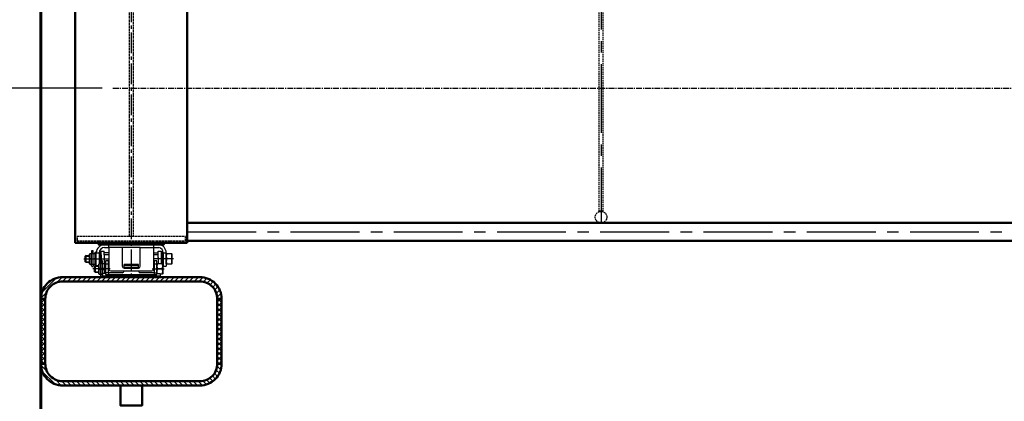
# Model space of a CAD drawing. Header units: millimetres. Extents: x 42975 to 708721, y 118172 to 172014.
# Tile 7 of 256: x 309791 to 312515, y 132671 to 133727. Entities that reach past the tile are written whole.
import ezdxf

# ---------------------------------------------------------------- set-up
doc = ezdxf.new("R2010")
doc.units = ezdxf.units.MM
for name, pattern in [('CENTER2', [28.575, 19.05, -3.175, 3.175, -3.175]), ('осевая', [50.8, 31.75, -6.35, 6.35, -6.35]), ('штриховая 04-2', [6, 4, -2])]:
    doc.linetypes.add(name, pattern=pattern)
doc.layers.get('Defpoints').update_dxf_attribs({"color": 8})
for name, color, linetype, lineweight in [('ГТО-2_Бетон_060', 3, 'Continuous', 60), ('ГТО-2_Оси_025', 6, 'осевая', 25), ('ОЗиМ Линии', 7, 'Continuous', 25), ('ОЗиМ Металл', 1, 'Continuous', 50), ('ОЗиМ Металл штрих', 230, 'штриховая 04-2', 25), ('ОЗИМ_Штриховка', 252, 'Continuous', 18)]:
    doc.layers.add(name, color=color, linetype=linetype, lineweight=lineweight)
doc.layers.add('ОЗиМ Оси', color=4, linetype='CENTER2')
doc.layers.add('ОЗИМ_Размеры', color=7, linetype='Continuous')
doc.styles.add('RomanS', font='romans.shx', dxfattribs={"width": 0.7})
doc.dimstyles.new('M100', dxfattribs={"dimscale": 100, "dimtxt": 3, "dimasz": 2, "dimexe": 1.25, "dimexo": 0.625, "dimtad": 3, "dimtoh": 1, "dimdec": 0, "dimtxsty": 'RomanS', "dimblk": 'OBLIQUE', "dimcen": 3, "dimclrt": 2, "dimaunit": 1, "dimadec": 4, "dimazin": 0, "dimtfac": 1, "dimtdec": 0, "dimtmove": 0, "dimatfit": 3, "dimfxl": 1, "dimtfill": 1, "dimarcsym": 0})
doc.dimstyles.new('MOSOBL 1-100 (мм)', dxfattribs={"dimscale": 100, "dimtxt": 3, "dimasz": 2, "dimexe": 1.25, "dimexo": 0.625, "dimtad": 1, "dimdec": 0, "dimzin": 9, "dimtxsty": 'RomanS', "dimblk": 'ARCHTICK', "dimcen": 2.5, "dimdle": 1.25, "dimclrd": 7, "dimclre": 7, "dimclrt": 2, "dimadec": 0, "dimazin": 0, "dimtfac": 1, "dimtdec": 0, "dimtmove": 1, "dimatfit": 3, "dimfxl": 1, "dimtfill": 1, "dimlwd": 25, "dimlwe": 25, "dimarcsym": 0})

# ---------------------------------------------------------------- blocks, each defined once
blk = doc.blocks.new('_Oblique')
at = {"color": 0, "linetype": 'ByBlock', "lineweight": -2}
blk.add_line((-0.5, -0.5), (0.5, 0.5), dxfattribs=at)
blk = doc.blocks.new('*D51')
at = {"layer": 'Defpoints', "color": 0, "transparency": 16777216}
for p in [(370324.6, 134437.2), (307024.6, 128737.2), (370324.6, 121155.3)]:
    blk.add_point(p, dxfattribs=at)
at = {"layer": 'ОЗИМ_Размеры', "color": 0, "lineweight": -2, "transparency": 16777216}
for p, q in [((370324.6, 134374.7), (370324.6, 121030.3)), ((307024.6, 128674.7), (307024.6, 121030.3)), ((307024.6, 121155.3), (370324.6, 121155.3))]:
    blk.add_line(p, q, dxfattribs=at)
at = {"layer": 'ОЗИМ_Размеры', "color": 0, "lineweight": -2, "transparency": 16777216, "xscale": 200, "yscale": 200, "zscale": 200, "rotation": 180}
blk.add_blockref('_Oblique', (307024.6, 121155.3), dxfattribs=at)
at = {"layer": 'ОЗИМ_Размеры', "color": 0, "lineweight": -2, "transparency": 16777216, "xscale": 200, "yscale": 200, "zscale": 200}
blk.add_blockref('_Oblique', (370324.6, 121155.3), dxfattribs=at)
at = {"layer": 'ОЗИМ_Размеры', "color": 2, "transparency": 16777216, "insert": (338674.6, 121367.8), "char_height": 300, "attachment_point": 5, "style": 'RomanS', "bg_fill": 3, "box_fill_scale": 1.1, "bg_fill_color": 256, "bg_fill_true_color": 13158600, "bg_fill_transparency": 0}
blk.add_mtext('63300', dxfattribs=at)
blk = doc.blocks.new('A$C248B62E5')
at = {"layer": 'ОЗиМ Металл'}
blk.add_lwpolyline([(-5425, 500, -0.414214), (-5420, 495), (-5420, 445.1), (-5480, 445.1), (-5480, 495, -0.414214), (-5475, 500)], format="xyb", close=True, dxfattribs=at)
blk = doc.blocks.new('A$C4CA01584')
blk.add_line((58.9, 130.3), (62.4, 127.3))
at = {"layer": 'ОЗиМ Линии'}
for p, q in [((114.4, 180), (415, 180.2)), ((114.4, 164), (138.2, 164)), ((138.2, 164), (138.2, 180)), ((138.2, 164), (138.3, 44)), ((138.2, 164), (138.2, 134.4)), ((312.2, 164.1), (212.2, 164)), ((212.2, 164), (212.2, 60)), ((312.2, 60.1), (312.2, 164.1)), ((386.2, 164.1), (386.2, 180.2)), ((386.3, 44.1), (386.2, 164.1)), ((386.2, 164.1), (414.3, 164.1)), ((414.3, 164.1), (415, 164.1)), ((12.4, 120), (7.4, 115)), ((7.4, 85), (7.4, 115)), ((8.3, 115.9), (30.4, 115.9)), ((12.4, 120), (30.4, 120)), ((12.4, 80), (12.4, 120)), ((30.4, 127.3), (33.9, 130.3)), ((30.4, 73.3), (30.4, 127.3)), ((33.9, 130.3), (58.9, 130.3)), ((42.4, 146.1), (42.4, 130.3)), ((50.4, 146.1), (42.4, 146.1)), ((50.4, 130.3), (50.4, 146.1)), ((62.4, 63.2), (62.4, 137.1)), ((68.4, 137.1), (62.4, 137.1)), ((68.4, 137.1), (68.4, 137.1)), ((68.5, 64.9), (68.4, 134)), ((68.4, 134), (84.4, 134)), ((84.4, 134), (84.5, 75)), ((90.2, 120.5), (84.5, 120.5)), ((90.2, 75), (90.1, 137.5)), ((90.1, 137.5), (96.1, 137.5)), ((96.2, 123.8), (96.1, 143.1)), ((96.1, 143.1), (112.1, 143.1)), ((96.2, 123.8), (96.2, 91)), ((112.2, 123.8), (112.1, 143.1)), ((138.4, 134.9), (112.1, 134.9)), ((112.2, 123.8), (112.2, 108.1)), ((386.4, 134.9), (411.7, 135)), ((411.8, 108.7), (411.8, 143.7)), ((411.8, 143.7), (427.7, 143.7)), ((427.6, 137.5), (434.1, 137.5)), ((427.7, 143.7), (427.7, 76.1)), ((434.1, 137.5), (434.1, 101.1)), ((434.1, 121.2), (439.4, 121.2)), ((439.4, 134.7), (439.4, 60.8)), ((439.7, 134.3), (455.4, 134.3)), ((455.4, 134.8), (455.4, 60.8)), ((455.4, 128.1), (458.9, 131.1)), ((455.4, 74.1), (455.4, 128.1)), ((458.9, 131.1), (484, 131.1)), ((484, 131.1), (487.4, 128.1)), ((487.4, 128.1), (487.4, 74.1)), ((12.4, 80), (7.4, 85)), ((8.5, 83.9), (30.4, 83.9)), ((30.4, 80), (12.4, 80)), ((33.9, 70.3), (30.4, 73.3)), ((33.9, 100.3), (58.9, 100.3)), ((58.9, 70.3), (33.9, 70.3)), ((42.4, 62), (42.4, 70.1)), ((50.4, 70.3), (50.4, 62.4)), ((62.4, 73.3), (58.9, 70.3)), ((64.1, 64.9), (59.1, 59.9)), ((59.1, 29.9), (59.1, 59.9)), ((60, 60.8), (82.1, 60.8)), ((64.1, 64.9), (82.1, 64.9)), ((64.1, 24.9), (64.1, 64.9)), ((82.1, 72), (85.6, 75)), ((82.1, 18), (82.1, 72)), ((90.2, 80.5), (84.5, 80.5)), ((85.6, 75), (110.6, 75)), ((94.1, 90.8), (94.1, 75)), ((102.1, 90.8), (94.1, 90.8)), ((102.1, 75), (102.1, 90.8)), ((110.6, 75), (114.1, 72)), ((112.2, 107.8), (112.2, 75)), ((114.1, 82), (114.1, 20.4)), ((120.1, 82), (114.1, 82)), ((114.1, 72), (114.1, 20.4)), ((136.1, 90), (120.1, 90)), ((120.1, 90), (120.1, 13.9)), ((120.1, 74.2), (136.1, 74.2)), ((136.1, 24), (136.1, 90)), ((302.1, 70.7), (222.1, 70.7)), ((222.1, 56.6), (222.1, 70.6)), ((222.1, 56.6), (222.1, 50)), ((302.1, 64.3), (222.2, 64.2)), ((222.2, 55.4), (302.1, 55.4)), ((302.1, 55.4), (302.1, 70.7)), ((302.1, 50), (302.1, 55.4)), ((404.1, 90.1), (388.1, 90.1)), ((388.1, 90.1), (388.1, 24.1)), ((388.1, 73.8), (404.1, 73.8)), ((404.1, 20.5), (404.1, 90.1)), ((404.1, 72.9), (407.6, 75.9)), ((404.1, 13.9), (404.1, 72.9)), ((407.6, 75.9), (432.6, 75.9)), ((411.8, 108.7), (411.8, 76.1)), ((432.6, 75.9), (436.1, 72.9)), ((433.9, 81.2), (439.6, 81.2)), ((434.1, 101.1), (434.1, 74.6)), ((436.1, 72.9), (436.1, 18.9)), ((439.7, 60.8), (455.4, 60.8)), ((458.9, 71.1), (455.4, 74.1)), ((484, 101.1), (458.9, 101.1)), ((484, 71.1), (458.9, 71.1)), ((487.4, 74.1), (484, 71.1)), ((64.1, 24.9), (59.1, 29.9)), ((60.2, 28.8), (82.1, 28.8)), ((82.1, 24.9), (64.1, 24.9)), ((85.6, 15), (82.1, 18)), ((102.1, 15), (85.6, 15)), ((94.1, 6.6), (94.1, 14.8)), ((102.1, 0), (102.1, 18.4)), ((102.1, 15), (102.1, 7)), ((102.1, 7.5), (422.1, 7.6)), ((422.1, 0.1), (102.1, 0)), ((120.1, 20.4), (102.2, 20.4)), ((136.1, 24), (120.1, 24)), ((120.1, 13.9), (404.1, 13.9)), ((212.1, 24), (136.1, 24)), ((148.3, 34), (376.3, 34.1)), ((222.2, 50), (302.2, 50)), ((388.1, 24.1), (312.1, 24)), ((388.1, 24.1), (404.1, 24.1)), ((404.1, 20.5), (422.1, 20.5)), ((432.6, 45.9), (407.6, 45.9)), ((422.1, 20.5), (422.1, 0.1)), ((432.6, 15.9), (422.1, 15.9)), ((436.1, 18.9), (432.6, 15.9))]:
    blk.add_line(p, q, dxfattribs=at)
for centre, radius, start, end in [((114.4, 134), 46, 90.0138, 180.0138), ((114.4, 134), 30, 90.0138, 180.0138), ((409.4, 134.6), 30, 0.2134, 79.6044), ((409.4, 134.6), 46, 0.2134, 82.9835), ((64.6, 115.3), 34.2, 154.006, 206.0217), ((28.2, 115.3), 34.2, 334.006, 26.0217), ((489.6, 116.1), 34.2, 154.006, 206.0217), ((453.2, 116.1), 34.2, 334.006, 26.0217), ((64.6, 85.3), 34.2, 154.006, 206.0217), ((46.4, 62.1), 4.01, 181.9023, 4.2363), ((28.2, 85.3), 34.2, 334.006, 26.0217), ((116.3, 60), 34.2, 154.006, 206.0217), ((79.9, 60), 34.2, 334.006, 26.0217), ((222.2, 60), 10, 180.0138, 270.0138), ((302.2, 60), 10, 270.0138, 0.0138), ((438.3, 60.9), 34.2, 154.006, 206.0217), ((401.9, 60.9), 34.2, 334.006, 26.0217), ((489.6, 86.1), 34.2, 154.006, 206.0217), ((453.2, 86.1), 34.2, 334.006, 26.0217), ((116.3, 30), 34.2, 154.006, 206.0217), ((98.1, 6.7), 4.01, 181.9023, 4.2363), ((79.9, 30), 34.2, 343.7778, 26.0217), ((148.3, 44), 10, 180.0138, 270.0138), ((212.1, 34), 10, 270.0138, 0.0138), ((312.1, 34), 10, 180.0138, 270.0138), ((376.3, 44.1), 10, 270.0138, 0.0138), ((438.3, 30.9), 34.2, 154.006, 197.7367), ((401.9, 30.9), 34.2, 334.006, 26.0217)]:
    blk.add_arc(centre, radius, start, end, dxfattribs=at)
at = {"layer": 'ОЗиМ Металл'}
for p, q in [((439.4, 60.8), (440.2, 60.8)), ((85.6, 45), (110.6, 45)), ((102.1, 18.4), (102.1, 20.4)), ((102.2, 20.4), (102.1, 20.4)), ((102.1, 20.4), (102.1, 20.4)), ((302.1, 34), (302.1, 34))]:
    blk.add_line(p, q, dxfattribs=at)
at = {"layer": 'ОЗиМ Металл штрих', "ltscale": 0.8}
for p, q in [((212.2, 164), (138.2, 164)), ((312.2, 164.1), (386.2, 164.1))]:
    blk.add_line(p, q, dxfattribs=at)
at = {"layer": 'ОЗиМ Металл штрих', "ltscale": 0.5}
for p, q in [((42.4, 70.1), (42.4, 130.3)), ((50.4, 70.3), (50.4, 130.3)), ((112.3, 124.4), (138.2, 124.4)), ((386.4, 124.5), (411.8, 124.6)), ((94.1, 14.8), (94.1, 75)), ((102.1, 15), (102.1, 75)), ((136.1, 24), (136.1, 13.9)), ((388.1, 24.1), (388.1, 13.9))]:
    blk.add_line(p, q, dxfattribs=at)
at = {"layer": 'ОЗиМ Оси', "ltscale": 0.5}
for p, q in [((0, 100.3), (141.4, 100.4)), ((496, 101.2), (384, 101.1)), ((144.6, 45.2), (49.3, 45.2)), ((377.4, 45.9), (445.2, 45.9))]:
    blk.add_line(p, q, dxfattribs=at)
blk = doc.blocks.new('lmjkj')
at = {"layer": 'ОЗиМ Металл'}
blk.add_lwpolyline([(311005.3, 117287.6), (310695.3, 117287.6), (310695.3, 118142.7), (311005.3, 118142.7)], close=True, dxfattribs=at)
for points in [[(311005.3, 117342.6), (315895.3, 117342.6)], [(310940.1, 117287.6), (310940.1, 117282.6), (310760.1, 117282.6), (310760.1, 117287.6)], [(315895.3, 117292.6), (311005.3, 117292.6)]]:
    blk.add_lwpolyline(points, dxfattribs=at)
at = {"layer": 'ОЗиМ Металл штрих', "ltscale": 0.7}
for points in [[(310855.3, 117304.6), (310845.3, 117304.6), (310845.3, 118125.7), (310855.3, 118125.7)], [(311000.3, 117304.6), (310700.3, 117304.6), (310700.3, 117292.6), (311000.3, 117292.6)]]:
    blk.add_lwpolyline(points, close=True, dxfattribs=at)
at = {"layer": 'ОЗиМ Металл штрих'}
blk.add_lwpolyline([(312145.3, 118055.7), (312155.3, 118055.7), (312155.3, 117374.6), (312145.3, 117374.6)], close=True, dxfattribs=at)
blk.add_circle((312150.3, 117358.6), 16, dxfattribs=at)
at = {"layer": 'ОЗиМ Оси', "ltscale": 3}
blk.add_line((310850.3, 118126.6), (310850.3, 117192.6), dxfattribs=at)
at = {"layer": 'ОЗиМ Оси', "ltscale": 10}
for p, q in [((312150.3, 118067.7), (312150.3, 117342.6)), ((311005.3, 117317.6), (315895.3, 117317.6))]:
    blk.add_line(p, q, dxfattribs=at)
at = {"xscale": 0.5, "yscale": 0.5, "zscale": 0.5, "rotation": 359.9723218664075}
blk.add_blockref('A$C4CA01584', (310719.2, 117192.6), dxfattribs=at)
blk = doc.blocks.new('*D86')
at = {"layer": 'Defpoints', "color": 0, "transparency": 16777216}
for p in [(306303, 133537.2), (310081.1, 133537.2), (310080, 132262.2)]:
    blk.add_point(p, dxfattribs=at)
at = {"layer": 'ОЗИМ_Размеры', "color": 0, "lineweight": -2, "transparency": 16777216}
for p, q in [((310018.6, 133537.2), (306178, 133537.2)), ((306303, 132262.2), (306303, 133537.2)), ((310017.5, 132262.2), (306178, 132262.2))]:
    blk.add_line(p, q, dxfattribs=at)
at = {"layer": 'ОЗИМ_Размеры', "color": 0, "lineweight": -2, "transparency": 16777216, "xscale": 200, "yscale": 200, "zscale": 200}
for p, rotation in [((306303, 133537.2), 90), ((306303, 132262.2), 270)]:
    blk.add_blockref('_Oblique', p, dxfattribs=dict(at, rotation=rotation))
at = {"layer": 'ОЗИМ_Размеры', "color": 2, "transparency": 16777216, "insert": (306090.5, 132899.7), "char_height": 300, "attachment_point": 5, "rotation": 90, "style": 'RomanS', "bg_fill": 3, "box_fill_scale": 1.1, "bg_fill_color": 256, "bg_fill_true_color": 13158600, "bg_fill_transparency": 0}
blk.add_mtext('1275', dxfattribs=at)
blk = doc.blocks.new('_ArchTick')
at = {"color": 0, "linetype": 'ByBlock', "const_width": 0.15}
blk.add_lwpolyline([(-0.5, -0.5), (0.5, 0.5)], dxfattribs=at)
blk = doc.blocks.new('*D98')
at = {"color": 7, "lineweight": 25, "transparency": 16777216}
for p, q in [((308169.7, 135797.2), (308169.7, 130047.2)), ((309787, 135672.2), (308044.7, 135672.2)), ((309787, 130172.2), (308044.7, 130172.2))]:
    blk.add_line(p, q, dxfattribs=at)
at = {"layer": 'Defpoints', "color": 0, "transparency": 16777216}
for p in [(309849.5, 135672.2), (308169.7, 130172.2), (309849.5, 130172.2)]:
    blk.add_point(p, dxfattribs=at)
at = {"color": 7, "lineweight": 25, "transparency": 16777216, "xscale": 200, "yscale": 200, "zscale": 200}
for p, rotation in [((308169.7, 135672.2), 90), ((308169.7, 130172.2), 270)]:
    blk.add_blockref('_ArchTick', p, dxfattribs=dict(at, rotation=rotation))
at = {"color": 2, "transparency": 16777216, "insert": (307957.2, 132922.2), "char_height": 300, "attachment_point": 5, "rotation": 90, "style": 'RomanS', "bg_fill": 3, "box_fill_scale": 1.1, "bg_fill_color": 256, "bg_fill_true_color": 13158600, "bg_fill_transparency": 0}
blk.add_mtext('5500', dxfattribs=at)

msp = doc.modelspace()

# ---------------------------------------------------------------- dimensions: what is measured, and where the dimension line sits
at = {"layer": 'ОЗИМ_Размеры'}
dim = msp.add_linear_dim(base=(370324.6, 121155.3), p1=(307024.6, 128737.2), p2=(370324.6, 134437.2), dimstyle='M100', dxfattribs=at)
dim.commit()
dim.dimension.update_dxf_attribs({"geometry": '*D51', "text_midpoint": (338674.6, 121367.8)})

# ---------------------------------------------------------------- next in the draw order: linework, layer by layer
at = {"layer": 'ГТО-2_Оси_025', "ltscale": 0.5}
msp.add_line((310048.8, 133537.2), (316638.8, 133537.2), dxfattribs=at)

# ---------------------------------------------------------------- next in the draw order: block references
at = {"color": 5}
for name, p in [('lmjkj', (-750.8, 15822)), ('A$C248B62E5', (315549.5, 132214.7))]:
    msp.add_blockref(name, p, dxfattribs=at)

# ---------------------------------------------------------------- next in the draw order: dimensions: what is measured, and where the dimension line sits
at = {"layer": 'ОЗИМ_Размеры'}
dim = msp.add_linear_dim(base=(306303, 133537.2), p1=(310080, 132262.2), p2=(310081.1, 133537.2), angle=90, dimstyle='M100', dxfattribs=at)
dim.commit()
dim.dimension.update_dxf_attribs({"geometry": '*D86', "text_midpoint": (306090.5, 132899.7)})

# ---------------------------------------------------------------- next in the draw order: hatches: boundary and pattern name
at = {"layer": 'ОЗИМ_Штриховка'}
h = msp.add_hatch(dxfattribs=at)
h.set_pattern_fill('ANSI31', color=256, scale=3, angle=180)
h.set_pattern_definition([(225, (291592.623, 103330.236), (6.735192, -6.735192), [])])
edge = h.paths.add_edge_path()
edge.add_line((310349.5, 132774.7), (310349.5, 132954.7))
edge.add_arc((310289.5, 132954.7), 60, 0, 90)
edge.add_line((310289.5, 133014.7), (309909.5, 133014.7))
edge.add_arc((309909.5, 132954.7), 60, 90, 180)
edge.add_line((309849.5, 132954.7), (309849.5, 132774.7))
edge.add_line((309849.5, 132774.7), (309861.5, 132774.7))
edge.add_line((309861.5, 132774.7), (309861.5, 132954.7))
edge.add_arc((309909.5, 132954.7), 48, 90, 180, ccw=False)
edge.add_line((309909.5, 133002.7), (310289.5, 133002.7))
edge.add_arc((310289.5, 132954.7), 48, 0, 90, ccw=False)
edge.add_line((310337.5, 132954.7), (310337.5, 132774.7))
edge.add_line((310337.5, 132774.7), (310349.5, 132774.7))
h = msp.add_hatch(dxfattribs=at)
h.set_pattern_fill('ANSI31', color=256, scale=3, angle=90)
h.set_pattern_definition([(135, (291302.164, 102030.236), (-6.735192, -6.735192), [])])
edge = h.paths.add_edge_path()
edge.add_line((310349.5, 132954.7), (310349.5, 132774.7))
edge.add_arc((310289.5, 132774.7), 60, -90, 0, ccw=False)
edge.add_line((310289.5, 132714.7), (309909.5, 132714.7))
edge.add_arc((309909.5, 132774.7), 60, 180, 270, ccw=False)
edge.add_line((309849.5, 132774.7), (309849.5, 132954.7))
edge.add_line((309849.5, 132954.7), (309861.5, 132954.7))
edge.add_line((309861.5, 132954.7), (309861.5, 132774.7))
edge.add_arc((309909.5, 132774.7), 48, 180, 270)
edge.add_line((309909.5, 132726.7), (310289.5, 132726.7))
edge.add_arc((310289.5, 132774.7), 48, 270, 360)
edge.add_line((310337.5, 132774.7), (310337.5, 132954.7))
edge.add_line((310337.5, 132954.7), (310349.5, 132954.7))

# ---------------------------------------------------------------- next in the draw order: linework, layer by layer
at = {"color": 5}
msp.add_line((309849.5, 132428.9), (309849.5, 133651.4), dxfattribs=at)
at = {"layer": 'ГТО-2_Бетон_060'}
msp.add_line((309849.5, 135399.2), (309849.5, 130172.2), dxfattribs=at)
at = {"layer": 'ОЗиМ Металл'}
for points in [[(310349.5, 132774.7), (310349.5, 132954.7, 0.414214), (310289.5, 133014.7), (309909.5, 133014.7, 0.414214), (309849.5, 132954.7), (309849.5, 132774.7), (309861.5, 132774.7), (309861.5, 132954.7, -0.414214), (309909.5, 133002.7), (310289.5, 133002.7, -0.414214), (310337.5, 132954.7), (310337.5, 132774.7)], [(310349.5, 132954.7), (310349.5, 132774.7, -0.414214), (310289.5, 132714.7), (309909.5, 132714.7, -0.414214), (309849.5, 132774.7), (309849.5, 132954.7), (309861.5, 132954.7), (309861.5, 132774.7, 0.414214), (309909.5, 132726.7), (310289.5, 132726.7, 0.414214), (310337.5, 132774.7), (310337.5, 132954.7)]]:
    msp.add_lwpolyline(points, format="xyb", close=True, dxfattribs=at)

# ---------------------------------------------------------------- next in the draw order: dimensions: what is measured, and where the dimension line sits
at = {"color": 5}
dim = msp.add_linear_dim(base=(308169.7, 130172.2), p1=(309849.5, 135672.2), p2=(309849.5, 130172.2), angle=90, dimstyle='MOSOBL 1-100 (мм)', override={"dimfxl": 1.25, "dimarcsym": 1}, dxfattribs=at)
dim.commit()
dim.dimension.update_dxf_attribs({"geometry": '*D98', "text_midpoint": (307957.2, 132922.2)})

doc.saveas('drawing.dxf')
